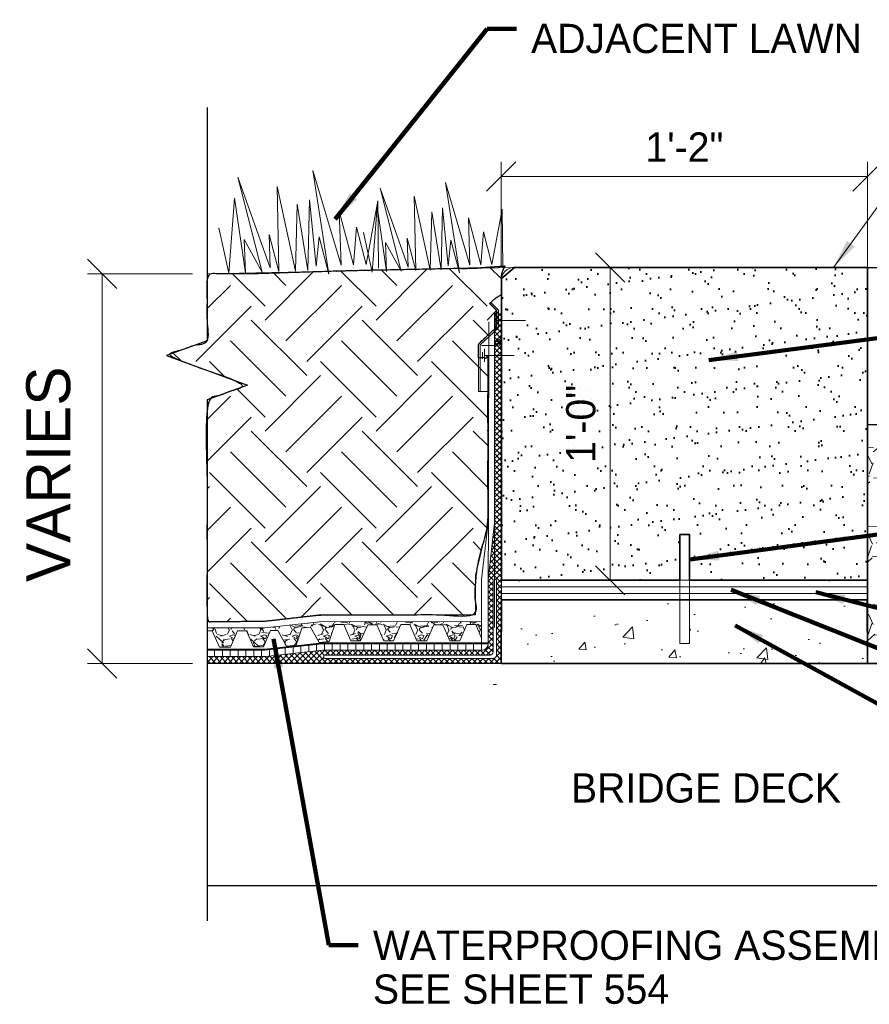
# Model space of a CAD drawing. Extents: x 1828566 to 1828596, y 711482 to 711702.
# Tile 20 of 20: x 1828584.62 to 1828587.33, y 711695.71 to 711698.85. Entities that reach past the tile are written whole.
import ezdxf

# ---------------------------------------------------------------- set-up
doc = ezdxf.new("R2010")
doc.units = 0
doc.header["$LTSCALE"] = 0.6666666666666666
doc.header["$MEASUREMENT"] = 0
doc.linetypes.add('DGN Style 2', pattern=[9.33575809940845, 5.601454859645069, -3.73430323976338])
doc.layers.get('0').update_dxf_attribs({"lineweight": 9})
doc.layers.get('Defpoints').update_dxf_attribs({"lineweight": 9})
for name, color, linetype, lineweight in [('BR_P_Slab_Object', 3, 'Continuous', 30), ('PV_P_Walk', 241, 'Continuous', 13), ('SC_Scratch2', 191, 'Continuous', 40), ('SC_Scratch3', 7, 'Continuous', 35), ('SC_Scratch6', 15, 'Continuous', 18), ('SC_Scratch9', 7, 'Continuous', 18), ('SH_Text', 7, 'Continuous', 25), ('VG_P_Cells', 3, 'Continuous', 18), ('VG_P_Landscape_Limits', 3, 'Continuous', 13), ('VG_P_Text', 7, 'Continuous', 25)]:
    doc.layers.add(name, color=color, linetype=linetype, lineweight=lineweight)
doc.layers.add('SC_Scratch1', color=251, linetype='Continuous', lineweight=20, plot=False)
doc.layers.add('SC_Scratch7', color=252, linetype='Continuous', lineweight=18, transparency=0.5)
doc.styles.add('Slanted-Normal LS 0.50', font='font31.shx', dxfattribs={"height": 0.14})
doc.styles.add('Slanted-Normal LS 0.50_0', font='font31.shx')
doc.dimstyles.new('Fract  Slanted', dxfattribs={"dimscale": 0.6666666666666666, "dimtxt": 0.14, "dimasz": 0.14, "dimexe": 0.07, "dimexo": 0.07, "dimgap": 0.07, "dimtad": 1, "dimdec": 3, "dimlfac": 12, "dimzin": 3, "dimdsep": 46, "dimlunit": 4, "dimtxsty": 'Slanted-Normal LS 0.50_0', "dimblk": 'OBLIQUE', "dimcen": 0.09, "dimclrd": 97, "dimclre": 97, "dimclrt": 256, "dimaunit": 1, "dimadec": 4, "dimazin": 3, "dimtfac": 1, "dimtdec": 3, "dimtofl": 0, "dimtmove": 2, "dimatfit": 1, "dimfxl": 1, "dimfrac": 1, "dimtzin": 3, "dimlwd": 0, "dimlwe": 0, "dimarcsym": 0})

# ---------------------------------------------------------------- blocks, each defined once
blk = doc.blocks.new('_Oblique')
at = {"color": 0, "linetype": 'ByBlock', "lineweight": -2}
blk.add_line((-0.5, -0.5), (0.5, 0.5), dxfattribs=at)
blk = doc.blocks.new('*D35')
at = {"layer": 'Defpoints', "color": 0, "linetype": 'Continuous', "transparency": 16777216}
for p in [(1828585.217037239, 711698.0383816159), (1828584.882996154, 711696.7970937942), (1828585.217037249, 711696.7972196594)]:
    blk.add_point(p, dxfattribs=at)
at = {"layer": 'VG_P_Text', "color": 97, "lineweight": 0, "transparency": 16777216}
for p, q in [((1828585.170370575, 711698.038364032), (1828584.835861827, 711698.0382379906)), ((1828584.88252849, 711698.0382555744), (1828584.882996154, 711696.7970937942)), ((1828585.170370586, 711696.7972020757), (1828584.836329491, 711696.7970762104))]:
    blk.add_line(p, q, dxfattribs=at)
at = {"layer": 'VG_P_Text', "color": 97, "linetype": 'Continuous', "lineweight": 0, "transparency": 16777216, "xscale": 0.09333333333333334, "yscale": 0.09333333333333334, "zscale": 0.09333333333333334}
for p, rotation in [((1828584.88252849, 711698.0382555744), 90.0215888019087), ((1828584.882996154, 711696.7970937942), 270.0215888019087)]:
    blk.add_blockref('_Oblique', p, dxfattribs=dict(at, rotation=rotation))
at = {"layer": 'VG_P_Text', "linetype": 'Continuous', "transparency": 16777216, "insert": (1828584.712264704, 711697.3997451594), "char_height": 0.14, "attachment_point": 5, "rotation": 90.02158880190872, "style": 'Slanted-Normal LS 0.50'}
blk.add_mtext('VARIES', dxfattribs=at)
blk = doc.blocks.new('*D36')
at = {"layer": 'Defpoints', "color": 0, "linetype": 'Continuous', "transparency": 16777216}
for p in [(1828586.572206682, 711698.0587775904), (1828586.501598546, 711697.0618156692), (1828586.533511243, 711697.0618156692)]:
    blk.add_point(p, dxfattribs=at)
at = {"layer": 'VG_P_Text', "color": 97, "lineweight": 0, "transparency": 16777216}
for p, q in [((1828586.525540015, 711698.0587775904), (1828586.454931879, 711698.0587775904)), ((1828586.501598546, 711698.0587775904), (1828586.501598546, 711697.0618156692)), ((1828586.486844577, 711697.0618156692), (1828586.454931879, 711697.0618156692))]:
    blk.add_line(p, q, dxfattribs=at)
at = {"layer": 'VG_P_Text', "color": 97, "linetype": 'Continuous', "lineweight": 0, "transparency": 16777216, "xscale": 0.09333333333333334, "yscale": 0.09333333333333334, "zscale": 0.09333333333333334}
for p, rotation in [((1828586.501598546, 711698.0587775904), 90), ((1828586.501598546, 711697.0618156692), 270)]:
    blk.add_blockref('_Oblique', p, dxfattribs=dict(at, rotation=rotation))
at = {"layer": 'VG_P_Text', "linetype": 'Continuous', "transparency": 16777216, "insert": (1828586.408265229, 711697.5602966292), "char_height": 0.14, "attachment_point": 5, "rotation": 90, "style": 'Slanted-Normal LS 0.50'}
blk.add_mtext('\\H0.0933333;1\'-0"', dxfattribs=at)
blk = doc.blocks.new('*D37')
at = {"layer": 'Defpoints', "color": 0, "linetype": 'Continuous', "transparency": 16777216}
for p in [(1828587.32106045, 711698.348571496), (1828586.154393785, 711698.0171275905), (1828587.32106045, 711697.9591204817)]:
    blk.add_point(p, dxfattribs=at)
at = {"layer": 'VG_P_Text', "color": 97, "lineweight": 0, "transparency": 16777216}
for p, q in [((1828586.154393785, 711698.0637942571), (1828586.154393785, 711698.3952381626)), ((1828587.32106045, 711698.0057871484), (1828587.32106045, 711698.3952381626)), ((1828586.154393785, 711698.348571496), (1828587.32106045, 711698.348571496))]:
    blk.add_line(p, q, dxfattribs=at)
at = {"layer": 'VG_P_Text', "color": 97, "linetype": 'Continuous', "lineweight": 0, "transparency": 16777216, "xscale": 0.09333333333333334, "yscale": 0.09333333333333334, "zscale": 0.09333333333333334, "rotation": 180}
blk.add_blockref('_Oblique', (1828586.154393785, 711698.348571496), dxfattribs=at)
at = {"layer": 'VG_P_Text', "color": 97, "linetype": 'Continuous', "lineweight": 0, "transparency": 16777216, "xscale": 0.09333333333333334, "yscale": 0.09333333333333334, "zscale": 0.09333333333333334}
blk.add_blockref('_Oblique', (1828587.32106045, 711698.348571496), dxfattribs=at)
at = {"layer": 'VG_P_Text', "linetype": 'Continuous', "transparency": 16777216, "insert": (1828586.737727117, 711698.4419048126), "char_height": 0.14, "attachment_point": 5, "style": 'Slanted-Normal LS 0.50'}
blk.add_mtext('\\H0.0933333;1\'-2"', dxfattribs=at)

msp = doc.modelspace()

# ---------------------------------------------------------------- hatches: boundary and pattern name
at = {"layer": 'SC_Scratch2'}
h = msp.add_hatch(dxfattribs=at)
h.set_pattern_fill('AR-SAND', color=256, angle=-16.47653839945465, style=0, pattern_type=2)
h.set_pattern_definition([(37.50000060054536, (1828586.974695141, 711697.5509228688), (-0.003149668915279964, 0.09634118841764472), [0, -0.076, 0, -0.085, 0, -0.08125]), (7.500000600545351, (1828586.974695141, 711697.5509228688), (0.08848883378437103, 0.1411073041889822), [0, -0.04099999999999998, 0, -0.06849999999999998, 0, -0.02624999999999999]), (327.5000006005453, (1828586.913194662, 711697.5509227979), (0.1557070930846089, 0.0002829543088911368), [0, -0.025, 0, -0.09, 0, -0.1175]), (317.5000006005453, (1828586.913194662, 711697.5509227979), (0.1503063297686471, 0.04388377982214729), [0, -0.0125, 0, -0.05899999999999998, 0, -0.06749999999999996])])
h.paths.add_polyline_path([(1828586.196043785, 711698.0587775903), (1828586.154819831, 711698.0230696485), (1828586.155475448, 711697.0618156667), (1828586.723184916, 711697.0618156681), (1828586.723184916, 711697.2075322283), (1828586.754434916, 711697.2075322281), (1828586.754434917, 711697.0618156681), (1828587.321060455, 711697.0618156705), (1828587.321060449, 711698.0587775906)])
at = {"layer": 'SC_Scratch6'}
h = msp.add_hatch(dxfattribs=at)
h.set_pattern_fill('GRAVEL', color=256, scale=0.25, style=0)
h.set_pattern_definition([(228.012787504, (1828587.459801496, 711698.176389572), (-2.000000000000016, -2.250000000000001), [0.033634, -3.329772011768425]), (184.969740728, (1828587.437301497, 711698.151389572), (2.999999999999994, 0.2500000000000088), [0.057717, -5.713981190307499]), (132.510447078, (1828587.379801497, 711698.146389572), (2.500000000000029, -2.749999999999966), [0.040697, -4.029008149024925]), (267.273689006, (1828587.282301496, 711698.083889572), (0.2500000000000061, 5.000000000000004), [0.05255949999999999, -5.203389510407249]), (292.833654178, (1828587.279801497, 711698.031389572), (-1.249999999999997, 3.000000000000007), [0.05153874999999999, -5.102343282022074]), (357.273689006, (1828587.299801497, 711697.983889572), (-5.000000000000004, 0.2500000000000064), [0.05255949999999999, -5.203389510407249]), (37.6942404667, (1828587.352301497, 711697.981389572), (-3.25, -2.499999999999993), [0.06950724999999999, -6.881212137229]), (72.2553283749, (1828587.407301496, 711698.023889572), (1.750000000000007, 5.500000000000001), [0.06562199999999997, -6.496580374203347]), (121.429565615, (1828587.427301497, 711698.086389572), (-2.000000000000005, 3.249999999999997), [0.0527375, -5.22101827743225]), (175.236358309, (1828587.399801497, 711698.1313895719), (2.749999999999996, -0.2500000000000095), [0.060208, -2.950190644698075]), (222.397437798, (1828587.339801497, 711698.1363895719), (-2.999999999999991, -2.749999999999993), [0.077862, -7.708343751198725]), (138.814074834, (1828587.529801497, 711698.081389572), (-1.750000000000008, 1.5), [0.02657524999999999, -2.630961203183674]), (171.46923439, (1828587.509801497, 711698.098889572), (3.25, -0.4999999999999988), [0.05055925, -5.00537785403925]), (225, (1828587.459801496, 711698.106389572), (-2.775557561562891e-17, -0.2499999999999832), [0.03535525, -0.318198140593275]), (203.198590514, (1828587.442301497, 711698.1363895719), (1.249999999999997, 0.4999999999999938), [0.0190395, -1.884903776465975]), (291.801409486, (1828587.424801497, 711698.128889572), (-0.249999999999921, 0.7500000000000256), [0.02692575, -1.319365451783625]), (30.96375653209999, (1828587.434801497, 711698.103889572), (0.7500000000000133, 0.4999999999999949), [0.04373225, -1.414005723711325]), (161.565051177, (1828587.472301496, 711698.1263895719), (0.5000000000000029, -0.2499999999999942), [0.03162274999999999, -0.7589466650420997]), (16.389540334, (1828587.279801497, 711698.128889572), (2.499999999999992, 0.750000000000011), [0.0443, -4.38571128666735]), (70.3461759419, (1828587.322301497, 711698.141389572), (-1.000000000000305, -2.750000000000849), [0.03716525, -3.67935193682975]), (293.198590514, (1828587.472301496, 711698.176389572), (-0.4999999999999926, 1.249999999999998), [0.03807875, -1.865864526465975]), (343.610459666, (1828587.487301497, 711698.141389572), (-2.499999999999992, 0.7500000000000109), [0.04429999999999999, -4.385711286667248]), (339.44395478, (1828587.279801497, 711697.973889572), (-1.250000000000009, 0.5000000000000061), [0.04271999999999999, -2.093280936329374]), (294.775140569, (1828587.319801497, 711697.958889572), (-1.250000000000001, 2.75), [0.0357945, -3.543660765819]), (66.8014094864, (1828587.474801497, 711697.926389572), (0.4999999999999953, 1.249999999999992), [0.03807875, -1.865864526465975]), (17.3540246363, (1828587.489801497, 711697.961389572), (-3.249999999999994, -0.9999999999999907), [0.04190775, -4.14885590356]), (69.44395478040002, (1828587.352301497, 711697.926389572), (-0.5000000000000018, -1.249999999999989), [0.02135999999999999, -2.114640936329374]), (101.309932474, (1828587.459801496, 711697.926389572), (-0.249999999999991, 1.000000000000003), [0.0127475, -1.2620073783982]), (165.963756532, (1828587.457301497, 711697.9388895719), (0.7499999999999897, -0.2500000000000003), [0.05153875, -0.9792376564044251]), (186.009005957, (1828587.407301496, 711697.951389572), (2.500000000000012, 0.2499999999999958), [0.0477625, -4.728480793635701]), (303.690067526, (1828587.434801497, 711698.081389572), (-0.2499999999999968, 0.4999999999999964), [0.03605549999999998, -0.8653323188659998]), (353.157226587, (1828587.454801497, 711698.051389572), (4.250000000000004, -0.5000000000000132), [0.0629485, -6.231890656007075]), (60.9453959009, (1828587.517301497, 711698.043889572), (-0.9999999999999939, -1.749999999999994), [0.025739, -2.54816853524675]), (90, (1828587.529801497, 711698.066389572), (-0.25, 0.25), [0.015, -0.235]), (120.256437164, (1828587.402301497, 711697.958889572), (1.000000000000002, -1.750000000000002), [0.034731, -3.43837999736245]), (48.01278750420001, (1828587.384801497, 711697.988889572), (2, 2.249999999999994), [0.067268, -3.296138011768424]), (0, (1828587.429801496, 711698.038889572), (0.25, 0.25), [0.065, -0.185]), (325.3048464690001, (1828587.494801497, 711698.038889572), (2.500000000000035, -1.749999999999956), [0.03952849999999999, -3.913318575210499]), (254.054604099, (1828587.527301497, 711698.016389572), (-0.2500000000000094, -1.000000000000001), [0.0364005, -1.783626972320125]), (207.645975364, (1828587.517301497, 711697.981389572), (-4.749999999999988, -2.500000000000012), [0.05926625, -5.867368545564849]), (175.42607874, (1828587.464801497, 711697.953889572), (-3.249999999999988, 0.2500000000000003), [0.06269975, -6.207268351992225])])
h.paths.add_polyline_path([(1828588.614953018, 711697.5385320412), (1828587.32106045, 711697.5587167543), (1828587.321060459, 711696.7972196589), (1828588.614953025, 711696.7972196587)])
h = msp.add_hatch(dxfattribs=at)
h.set_pattern_fill('AR-CONC', color=256, scale=0.04, style=0)
h.set_pattern_definition([(49.99999999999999, (1828586.114216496, 711696.8669276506), (0.2869040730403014, -0.02510085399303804), [0.03, -0.33]), (355, (1828586.114216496, 711696.8669276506), (-0.05550053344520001, 0.3008768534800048), [0.024, -0.264]), (100.45144446, (1828586.138125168, 711696.8648359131), (0.2314035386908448, 0.2757759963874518), [0.02549607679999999, -0.2804568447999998]), (46.18420000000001, (1828586.114216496, 711696.9469276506), (0.4268965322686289, -0.06620771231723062), [0.045, -0.495]), (96.63563549, (1828586.149791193, 711696.9414103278), (0.3738647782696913, 0.3896474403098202), [0.0382441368, -0.4206855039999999]), (351.1841639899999, (1828586.114216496, 711696.9469276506), (0.3738647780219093, 0.3896474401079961), [0.036, -0.3960000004]), (21, (1828586.154216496, 711696.9269276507), (0.2387628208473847, -0.1610475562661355), [0.03, -0.33]), (326.0000000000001, (1828586.154216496, 711696.9269276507), (0.0973261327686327, 0.2900600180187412), [0.024, -0.264]), (71.45144474, (1828586.174113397, 711696.913507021), (0.3360889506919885, 0.1290124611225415), [0.025496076, -0.2804568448]), (37.50000000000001, (1828586.114216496, 711696.8669276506), (0.004863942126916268, 0.1331575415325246), [0, -0.2608, 0, -0.268, 0, -0.265]), (7.499999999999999, (1828586.114216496, 711696.8669276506), (0.1052278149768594, 0.1577646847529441), [0, -0.1528, 0, -0.2548, 0, -0.101]), (327.5, (1828586.025016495, 711696.8669276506), (0.2135289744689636, -0.009021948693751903), [0, -0.1, 0, -0.312, 0, -0.414]), (317.5, (1828585.985016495, 711696.8669276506), (0.2332744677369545, 0.04004199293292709), [0, -0.13, 0, -0.2072, 0, -0.294])])
h.paths.add_polyline_path([(1828586.754434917, 711696.9993156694), (1828586.754434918, 711696.8603318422), (1828586.723184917, 711696.8603318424), (1828586.723184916, 711696.9993156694), (1828586.186675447, 711696.9993156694), (1828586.186675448, 711696.797219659), (1828587.321060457, 711696.7972196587), (1828587.319968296, 711696.9993156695)])
at = {"layer": 'SC_Scratch7'}
h = msp.add_hatch(dxfattribs=at)
h.set_pattern_fill('EARTH', color=256, angle=45, style=0)
h.set_pattern_definition([(45, (1828584.827136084, 711697.7582316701), (0, 0.3535533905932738), [0.25, -0.25]), (45, (1828584.760844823, 711697.8245229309), (0, 0.3535533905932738), [0.25, -0.25]), (45, (1828584.694553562, 711697.8908141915), (0, 0.3535533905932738), [0.25, -0.25]), (135, (1828584.694553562, 711697.9350083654), (-0.3535533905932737, 2.775557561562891e-17), [0.25, -0.25]), (135, (1828584.760844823, 711698.0012996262), (-0.3535533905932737, 2.775557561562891e-17), [0.25, -0.25]), (135, (1828584.827136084, 711698.0675908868), (-0.3535533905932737, 2.775557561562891e-17), [0.25, -0.25])])
edge = h.paths.add_edge_path()
edge.add_spline(control_points=[(1828586.166793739, 711698.0622643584), (1828586.154819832, 711698.0443068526), (1828586.154819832, 711698.0230696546), (1828586.154857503, 711697.9975718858), (1828586.154895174, 711697.9720741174), (1828586.136704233, 711697.9628709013), (1828586.122288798, 711697.9484554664), (1828586.119935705, 711697.9458365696), (1828586.117582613, 711697.9432176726), (1828586.123329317, 711697.9374709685), (1828586.129076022, 711697.931724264), (1828586.134822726, 711697.92597756), (1828586.14056943, 711697.9202308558), (1828586.140584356, 711697.8945826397), (1828586.140599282, 711697.8689344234), (1828586.111193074, 711697.8419962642), (1828586.081786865, 711697.8150581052), (1828586.081786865, 711697.7928678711), (1828586.081786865, 711697.7706776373), (1828586.084391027, 711697.7706776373), (1828586.086995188, 711697.7706776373), (1828586.099556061, 711697.7706776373), (1828586.112116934, 711697.7706776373), (1828586.112118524, 711697.5083495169), (1828586.112120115, 711697.2460213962), (1828586.092261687, 711697.1617942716), (1828586.072403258, 711697.077567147), (1828586.072395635, 711697.0147488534), (1828586.072388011, 711696.9519305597), (1828585.822765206, 711696.9516635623), (1828585.573142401, 711696.9513965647), (1828585.48711967, 711696.9415610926), (1828585.401096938, 711696.9317256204), (1828585.309068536, 711696.9310791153), (1828585.217040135, 711696.9304326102), (1828585.217038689, 711697.2837967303), (1828585.217037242, 711697.6371608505), (1828585.281431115, 711697.6605983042), (1828585.345824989, 711697.6840357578), (1828585.217037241, 711697.730910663), (1828585.088249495, 711697.7777855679), (1828585.152643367, 711697.8012230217), (1828585.21703724, 711697.8246604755), (1828585.21703724, 711697.9315210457), (1828585.21703724, 711698.0383816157), (1828585.297069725, 711698.0384644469), (1828585.377102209, 711698.0385472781), (1828585.503251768, 711698.0425531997), (1828585.629401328, 711698.0465591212), (1828585.6297553, 711698.0467122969), (1828585.630109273, 711698.0468654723), (1828585.62998663, 711698.0467091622), (1828585.629863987, 711698.0465528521), (1828585.684653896, 711698.0479089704), (1828585.739443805, 711698.0492650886), (1828585.910838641, 711698.0528425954), (1828586.082233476, 711698.0564201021), (1828586.051808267, 711698.0557794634), (1828586.021383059, 711698.0551388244), (1828586.052005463, 711698.0557767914), (1828586.082627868, 711698.0564147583), (1828586.124710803, 711698.0593395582), (1828586.166793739, 711698.0622643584)], knot_values=[0, 0, 0, 0.04761904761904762, 0.04761904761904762, 0.09523809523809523, 0.09523809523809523, 0.1428571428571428, 0.1428571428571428, 0.1904761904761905, 0.1904761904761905, 0.238095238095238, 0.238095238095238, 0.2619047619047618, 0.2619047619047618, 0.2857142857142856, 0.2857142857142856, 0.3333333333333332, 0.3333333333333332, 0.3809523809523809, 0.3809523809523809, 0.4285714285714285, 0.4285714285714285, 0.476190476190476, 0.476190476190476, 0.5238095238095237, 0.5238095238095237, 0.5476190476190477, 0.5476190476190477, 0.5714285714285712, 0.5714285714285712, 0.619047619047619, 0.619047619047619, 0.6666666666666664, 0.6666666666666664, 0.7142857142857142, 0.7142857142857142, 0.7238095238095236, 0.7238095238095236, 0.7333333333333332, 0.7333333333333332, 0.7428571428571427, 0.7428571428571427, 0.7523809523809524, 0.7523809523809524, 0.7619047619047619, 0.7619047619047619, 0.7857142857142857, 0.7857142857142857, 0.8095238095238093, 0.8095238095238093, 0.8333333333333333, 0.8333333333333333, 0.8571428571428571, 0.8571428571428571, 0.8809523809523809, 0.8809523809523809, 0.9047619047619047, 0.9047619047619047, 0.9285714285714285, 0.9285714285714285, 0.9523809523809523, 0.9523809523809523, 1, 1, 1], weights=[1, 0.9606165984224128, 1, 1, 1, 0.9874633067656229, 1, 1, 1, 1, 1, 1, 1, 1, 1, 1, 1, 1, 1, 1, 1, 1, 1, 1, 1, 1, 1, 1, 1, 1, 1, 1, 1, 1, 1, 1, 1, 1, 1, 1, 1, 1, 1, 1, 1, 1, 1, 1, 1, 1, 1, 1, 1, 1, 1, 1, 1, 1, 1, 1, 1, 1, 1], degree=2, periodic=0)
h = msp.add_hatch(dxfattribs=at)
h.set_pattern_fill('ANSI37', color=256, angle=-16.47653839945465, style=0, pattern_type=2)
h.set_pattern_definition([(134.9999996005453, (1828584.602617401, 711696.8213233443), (0.00883883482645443, 0.00883883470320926), []), (44.99999960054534, (1828584.602617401, 711696.8213233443), (0.008838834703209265, -0.008838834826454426), [])])
edge = h.paths.add_edge_path(flags=16)
edge.add_line((1828586.12836077, 711696.8337428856), (1828586.128360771, 711697.0629090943))
edge.add_line((1828586.128360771, 711697.0629090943), (1828586.138777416, 711697.0629090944))
edge.add_line((1828586.138777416, 711697.0629090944), (1828586.138777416, 711696.8233262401))
edge.add_arc((1828586.12836077, 711696.8233262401), 0.01041664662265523, 269.99999945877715, 359.9999996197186, ccw=False)
edge.add_line((1828586.128360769, 711696.8129095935), (1828585.588667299, 711696.8129095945))
edge.add_line((1828585.588667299, 711696.8129095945), (1828585.588667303, 711696.8233262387))
edge.add_line((1828585.588667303, 711696.8233262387), (1828586.117750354, 711696.8233267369))
edge.add_ellipse((1828586.117745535, 711696.8337428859), major_axis=(0.01061523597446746, -1.127814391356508e-10), ratio=0.9812452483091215, start_angle=270.0260176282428, end_angle=360.0000000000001)
edge = h.paths.add_edge_path()
edge.add_ellipse((1828586.091906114, 711696.8597844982), major_axis=(6.727751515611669e-11, -0.02083329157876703), ratio=0.9998267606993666, start_angle=0, end_angle=89.9999999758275, ccw=False)
edge.add_line((1828586.091906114, 711696.8389512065), (1828585.584799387, 711696.8389512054))
edge.add_line((1828585.584799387, 711696.8389512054), (1828585.402778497, 711696.8187266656))
edge.add_line((1828585.402778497, 711696.8187266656), (1828585.217040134, 711696.8187266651))
edge.add_line((1828585.217040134, 711696.8187266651), (1828585.21780451, 711696.7972196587))
edge.add_line((1828585.21780451, 711696.7972196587), (1828586.154393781, 711696.7972196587))
edge.add_line((1828586.154393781, 711696.7972196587), (1828586.154402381, 711697.2579151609))
edge.add_line((1828586.154402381, 711697.2579151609), (1828586.154402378, 711697.2891651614))
edge.add_line((1828586.154402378, 711697.2891651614), (1828586.154580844, 711697.9163776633))
edge.add_line((1828586.154580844, 711697.9163776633), (1828586.132960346, 711697.9165152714))
edge.add_line((1828586.132960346, 711697.9165152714), (1828586.132960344, 711697.6860281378))
edge.add_line((1828586.132960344, 711697.6860281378), (1828586.132960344, 711697.6717948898))
edge.add_line((1828586.132960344, 711697.6717948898), (1828586.132960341, 711697.356284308))
edge.add_line((1828586.132960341, 711697.356284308), (1828586.132960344, 711697.2449299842))
edge.add_line((1828586.132960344, 711697.2449299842), (1828586.112735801, 711697.0629090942))
edge.add_line((1828586.112735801, 711697.0629090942), (1828586.112735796, 711696.8597844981))
h = msp.add_hatch(dxfattribs=at)
h.set_pattern_fill('ANSI37', color=256, angle=-16.47653839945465, style=0, pattern_type=2)
h.set_pattern_definition([(44.99999960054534, (1828584.902946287, 711696.3330322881), (-0.005524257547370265, 0.005524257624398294), []), (134.9999996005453, (1828584.902946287, 711696.3330322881), (-0.005524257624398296, -0.005524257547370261), [])])
h.paths.add_polyline_path([(1828586.154393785, 711697.8095135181), (1828586.132951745, 711697.8095135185, -0.3793740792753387), (1828586.154393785, 711697.8315738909)])
h = msp.add_hatch(dxfattribs=at)
h.set_pattern_fill('GRAVEL', color=256, angle=-16.47653839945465, style=0, pattern_type=2)
h.set_pattern_definition([(311.9872126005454, (1828585.892775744, 711697.103625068), (0.8000003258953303, -0.9000003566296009), [0.013454, -1.331909]), (355.0302596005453, (1828585.901776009, 711697.0936247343), (-1.200000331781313, 0.1000000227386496), [0.02308699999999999, -2.285591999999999]), (47.48955260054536, (1828585.9247761, 711697.0916242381), (-0.999999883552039, -1.099999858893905), [0.016279, -1.611603]), (272.7263106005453, (1828585.963776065, 711697.0666243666), (-0.09999999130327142, 2.00000021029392), [0.02102399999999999, -2.081355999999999]), (247.1663456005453, (1828585.964776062, 711697.0456244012), (0.5000000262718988, 1.200000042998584), [0.020616, -2.040937]), (182.7263106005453, (1828585.95677595, 711697.0266252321), (2.00000021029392, 0.09999999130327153), [0.021024, -2.081356]), (142.3057596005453, (1828585.935775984, 711697.0256252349), (1.299999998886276, -0.9999999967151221), [0.027803, -2.752485]), (107.7446716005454, (1828585.913776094, 711697.0426249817), (-0.6999999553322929, 2.19999987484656), [0.026249, -2.598631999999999]), (58.57043460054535, (1828585.905776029, 711697.0676245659), (0.7999997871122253, 1.299999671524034), [0.021095, -2.088407]), (4.763641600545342, (1828585.916776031, 711697.0856248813), (-1.100000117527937, -0.1000000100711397), [0.02408299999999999, -1.180076]), (317.6025626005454, (1828585.940775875, 711697.0876251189), (1.200000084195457, -1.100000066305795), [0.03114499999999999, -3.083337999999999]), (41.18592560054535, (1828585.864776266, 711697.0656249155), (0.6999996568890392, 0.5999997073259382), [0.01063, -1.052384]), (8.530765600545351, (1828585.872775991, 711697.0726244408), (-1.299999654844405, -0.1999999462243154), [0.020224, -2.002151]), (314.9999996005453, (1828585.892776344, 711697.0756251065), (-6.971801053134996e-10, -0.1000000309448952), [0.014142, -0.127279]), (336.8014096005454, (1828585.8997761, 711697.0876245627), (-0.4999996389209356, 0.1999998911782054), [0.007616, -0.753962]), (248.1985906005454, (1828585.906775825, 711697.0846251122), (0.10000000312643, 0.2999999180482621), [0.01077, -0.5277459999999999]), (149.0362436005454, (1828585.902776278, 711697.0746248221), (-0.2999999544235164, 0.2000000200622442), [0.017493, -0.565602]), (18.43494860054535, (1828585.887775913, 711697.0836248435), (-0.1999995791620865, -0.09999988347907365), [0.01264899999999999, -0.3035789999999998]), (163.6104596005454, (1828585.964776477, 711697.0846247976), (-0.9999996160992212, 0.2999998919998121), [0.01772, -1.754285]), (109.6538236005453, (1828585.947776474, 711697.0896247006), (0.4000001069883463, -1.100000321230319), [0.014866, -1.471741]), (246.8014096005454, (1828585.887776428, 711697.1036249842), (0.1999998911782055, 0.4999996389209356), [0.015232, -0.7463459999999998]), (196.3895406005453, (1828585.881776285, 711697.0896248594), (0.9999996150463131, 0.2999998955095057), [0.01772, -1.754285]), (200.5560456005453, (1828585.964775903, 711697.0226249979), (0.4999997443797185, 0.1999998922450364), [0.017088, -0.837312]), (245.2248596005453, (1828585.948776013, 711697.0166245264), (0.4999998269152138, 1.099999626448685), [0.014318, -1.417464]), (113.1985906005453, (1828585.886775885, 711697.0036243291), (-0.1999998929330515, 0.4999996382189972), [0.015232, -0.746346]), (162.6459756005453, (1828585.880776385, 711697.0176248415), (1.300000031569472, -0.4000000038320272), [0.016763, -1.659542]), (110.5560456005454, (1828585.935776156, 711697.0036247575), (0.1999998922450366, -0.4999997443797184), [0.008543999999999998, -0.8458559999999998]), (78.69006760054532, (1828585.892776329, 711697.0036244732), (0.1000000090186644, 0.4000001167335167), [0.005098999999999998, -0.5048029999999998]), (14.03624360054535, (1828585.893775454, 711697.0086244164), (-0.2999996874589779, -0.09999996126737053), [0.020616, -0.391695]), (353.9909936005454, (1828585.913776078, 711697.0136251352), (-1.000000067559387, 0.1000000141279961), [0.019105, -1.891392]), (236.3099326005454, (1828585.902775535, 711697.0656244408), (0.09999996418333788, 0.1999999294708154), [0.014422, -0.3461329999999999]), (186.8427736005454, (1828585.89477561, 711697.0536246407), (-1.700000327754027, -0.2000000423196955), [0.025179, -2.492756]), (119.0546036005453, (1828585.869776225, 711697.0506248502), (0.3999998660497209, -0.6999997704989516), [0.010296, -1.019267]), (89.99999960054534, (1828585.86477641, 711697.0596244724), (0.1000000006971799, 0.09999999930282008), [0.005999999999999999, -0.09399999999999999]), (59.74356260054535, (1828585.915776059, 711697.0166250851), (-0.4000001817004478, -0.7000003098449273), [0.01389199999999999, -1.375352]), (131.9872126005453, (1828585.922775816, 711697.0286245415), (-0.8000003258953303, 0.9000003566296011), [0.026907, -1.318455]), (179.9999996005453, (1828585.904776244, 711697.0486249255), (-0.09999999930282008, 0.1000000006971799), [0.026, -0.074]), (214.6951536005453, (1828585.87877566, 711697.0486252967), (-0.9999998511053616, -0.6999999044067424), [0.015811, -1.565327]), (285.9453956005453, (1828585.865776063, 711697.0396246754), (0.100000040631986, -0.4000003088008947), [0.01456, -0.713451]), (332.3540246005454, (1828585.869775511, 711697.0256244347), (1.900000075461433, -1.000000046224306), [0.023706, -2.346947]), (4.573921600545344, (1828585.890776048, 711697.0146245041), (1.299999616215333, 0.09999997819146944), [0.02508, -2.482907])])
h.paths.add_polyline_path([(1828585.990118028, 711696.868582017), (1828586.021896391, 711696.8685995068), (1828586.045179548, 711696.9208594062), (1828586.060905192, 711696.9208594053), (1828586.073016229, 711696.9208594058), (1828586.09190251, 711696.8771467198), (1828586.09190251, 711696.9304960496), (1828585.575378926, 711696.9300689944), (1828585.401088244, 711696.9102725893), (1828585.218349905, 711696.9102725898), (1828585.218185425, 711696.9013925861), (1828585.233327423, 711696.9013842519), (1828585.25661058, 711696.8491243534), (1828585.272336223, 711696.849124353), (1828585.291307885, 711696.8491347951), (1828585.314591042, 711696.9013946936), (1828585.330316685, 711696.9013946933), (1828585.342427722, 711696.9013946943), (1828585.364697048, 711696.8498518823), (1828585.39647541, 711696.8498693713), (1828585.419758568, 711696.9021292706), (1828585.44254449, 711696.9015941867), (1828585.469719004, 711696.8524603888), (1828585.50134515, 711696.8555670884), (1828585.519437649, 711696.9098429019), (1828585.535088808, 711696.9113716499), (1828585.547142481, 711696.9125490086), (1828585.574316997, 711696.863415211), (1828585.605943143, 711696.8665219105), (1828585.624035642, 711696.9207977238), (1828585.640235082, 711696.920859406), (1828585.652346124, 711696.9208594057), (1828585.67461545, 711696.869316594), (1828585.706393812, 711696.8693340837), (1828585.729676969, 711696.9201248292), (1828585.745402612, 711696.9201248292), (1828585.75751365, 711696.9201248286), (1828585.779782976, 711696.8685820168), (1828585.811561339, 711696.868599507), (1828585.834844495, 711696.9208594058), (1828585.850570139, 711696.9208594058), (1828585.862681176, 711696.9208594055), (1828585.884950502, 711696.8693165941), (1828585.916728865, 711696.8693340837), (1828585.940012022, 711696.9201248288), (1828585.955737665, 711696.9201248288), (1828585.967848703, 711696.9201248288)])
h = msp.add_hatch(dxfattribs=at)
h.set_pattern_fill('ANSI31', color=256, angle=-16.47653839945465, style=0, pattern_type=2)
h.set_pattern_definition([(89.99999960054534, (1828584.21606906, 711696.8303706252), (0.025, -1.742949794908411e-10), [])])
edge = h.paths.add_edge_path()
edge.add_arc((1828586.09190251, 711696.8597845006), 0.0208332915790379, 270, 359.9999996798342, ccw=False)
edge.add_line((1828586.09190251, 711696.8389512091), (1828585.584799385, 711696.838951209))
edge.add_line((1828585.584799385, 711696.838951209), (1828585.402778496, 711696.8187266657))
edge.add_line((1828585.402778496, 711696.8187266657), (1828585.217040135, 711696.8187266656))
edge.add_line((1828585.217040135, 711696.8187266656), (1828585.217040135, 711696.8395599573))
edge.add_line((1828585.217040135, 711696.8395599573), (1828585.401624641, 711696.8395599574))
edge.add_line((1828585.401624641, 711696.8395599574), (1828585.583645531, 711696.8597845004))
edge.add_line((1828585.583645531, 711696.8597845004), (1828586.09190251, 711696.8597845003))
edge.add_line((1828586.09190251, 711696.8597845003), (1828586.112735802, 711696.8597845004))

# ---------------------------------------------------------------- linework, layer by layer
at = {"layer": 'BR_P_Slab_Object'}
for p, q in [((1828588.614953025, 711696.7972196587), (1828585.217804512, 711696.797219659)), ((1828588.614953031, 711696.088886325), (1828585.217801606, 711696.0888863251))]:
    msp.add_line(p, q, dxfattribs=at)
at = {"layer": 'PV_P_Walk'}
for p, q in [((1828587.321060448, 711698.0587775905), (1828588.614953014, 711698.0385928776)), ((1828587.320035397, 711697.5587327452), (1828588.61495302, 711697.5385320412))]:
    msp.add_line(p, q, dxfattribs=at)
at = {"layer": 'SC_Scratch1'}
msp.add_line((1828586.086998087, 711697.6636804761), (1828586.112118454, 711697.6636804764), dxfattribs=at)
at = {"layer": 'SC_Scratch3', "flags": 128}
for points in [[(1828586.154819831, 711698.0230696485), (1828586.155475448, 711697.0618156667), (1828586.723184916, 711697.0618156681), (1828586.723184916, 711697.2075322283), (1828586.754434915, 711697.2075322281), (1828586.754434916, 711697.2075322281), (1828586.754434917, 711697.0618156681), (1828587.321060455, 711697.0618156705), (1828587.321060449, 711698.0171275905), (1828587.32106045, 711698.0587775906), (1828586.196043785, 711698.0587775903), (1828586.154819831, 711698.0230696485)], [(1828588.614953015, 711698.0385928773), (1828587.32106045, 711698.0587775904), (1828587.321060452, 711697.5587167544), (1828588.61495302, 711697.5385320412), (1828588.614953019, 711697.6150059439), (1828588.743740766, 711697.6618808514), (1828588.486165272, 711697.755630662), (1828588.614953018, 711697.8025055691), (1828588.614953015, 711698.0385928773)], [(1828587.321060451, 711697.5587167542), (1828587.321060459, 711696.7972196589), (1828588.614953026, 711696.7972196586), (1828588.614953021, 711697.5385320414), (1828587.321060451, 711697.5587167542)], [(1828586.154393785, 711696.797219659), (1828586.155475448, 711696.9993156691), (1828587.319968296, 711696.9993156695), (1828587.321060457, 711696.7972196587), (1828586.154393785, 711696.797219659)]]:
    msp.add_lwpolyline(points, close=True, dxfattribs=at)
at = {"layer": 'SC_Scratch6', "linetype": 'DGN Style 2'}
for p, q in [((1828586.155475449, 711697.0618157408), (1828586.155475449, 711696.9993157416)), ((1828586.155475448, 711697.0618156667), (1828587.322027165, 711697.061815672)), ((1828587.321060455, 711697.0618156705), (1828587.321060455, 711696.9993156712)), ((1828586.154398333, 711697.020149), (1828587.321060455, 711697.0201490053)), ((1828586.155475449, 711697.0409823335), (1828587.322065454, 711697.0409823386))]:
    msp.add_line(p, q, dxfattribs=at)
at = {"layer": 'SC_Scratch6', "flags": 128}
msp.add_lwpolyline([(1828586.723184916, 711697.2075322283), (1828586.723184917, 711696.8603318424), (1828586.754434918, 711696.8603318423), (1828586.754434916, 711697.2075322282), (1828586.723184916, 711697.2075322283)], close=True, dxfattribs=at)
at = {"layer": 'SC_Scratch7'}
for p, q in [((1828586.121484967, 711697.9472950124), (1828586.117582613, 711697.9432176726)), ((1828586.117582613, 711697.9432176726), (1828586.14056943, 711697.9202308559)), ((1828586.121484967, 711697.9472950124), (1828586.145776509, 711697.9223695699)), ((1828586.132960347, 711696.9258299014), (1828586.132960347, 711697.9165152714)), ((1828586.137414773, 711697.8691957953), (1828586.137414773, 711697.9108623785)), ((1828586.14056943, 711697.9202308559), (1828586.140599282, 711697.8689344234)), ((1828586.145776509, 711697.9223695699), (1828586.145808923, 711697.8666718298)), ((1828586.140599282, 711697.8689344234), (1828586.081789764, 711697.8140645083)), ((1828586.145808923, 711697.8666718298), (1828586.086998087, 711697.811800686)), ((1828586.112127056, 711696.9127505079), (1828586.114682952, 711697.8852653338)), ((1828586.137414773, 711697.8900290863), (1828586.231439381, 711697.8900290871)), ((1828586.081789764, 711697.8140645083), (1828586.081789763, 711697.6636804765)), ((1828586.086998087, 711697.811800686), (1828586.086998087, 711697.6636804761)), ((1828586.112118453, 711697.8095135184), (1828586.091285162, 711697.8095135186)), ((1828586.132951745, 711697.8095135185), (1828586.112118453, 711697.8095135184)), ((1828586.132960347, 711697.8095773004), (1828586.112127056, 711697.8095773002)), ((1828586.094810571, 711697.7886802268), (1828586.094810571, 711697.767846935)), ((1828586.1010986, 711697.7782635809), (1828586.195123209, 711697.7782635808)), ((1828586.081789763, 711697.6636804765), (1828586.086998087, 711697.6636804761)), ((1828586.112127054, 711697.2460838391), (1828586.09190251, 711697.0640629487)), ((1828586.132960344, 711697.2449299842), (1828586.112735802, 711697.0629090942)), ((1828586.09190251, 711696.8597845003), (1828586.09190251, 711697.0640629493)), ((1828586.112735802, 711696.8597845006), (1828586.112735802, 711697.0629090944)), ((1828586.128360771, 711696.8337428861), (1828586.12836077, 711697.0629090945)), ((1828586.138777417, 711696.8233262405), (1828586.138777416, 711697.0629090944)), ((1828586.467976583, 711696.9993156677), (1828587.009643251, 711696.9993156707)), ((1828586.132960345, 711696.9115966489), (1828586.132960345, 711696.9258298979)), ((1828585.401624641, 711696.8420599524), (1828585.583645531, 711696.8622844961)), ((1828585.401624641, 711696.8395599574), (1828585.583645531, 711696.8597845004)), ((1828585.583645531, 711696.8622844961), (1828586.112735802, 711696.8622844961)), ((1828585.583645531, 711696.8597845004), (1828586.112735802, 711696.8597845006)), ((1828585.401624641, 711696.8420599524), (1828585.217040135, 711696.8420599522)), ((1828585.401624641, 711696.8395599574), (1828585.217040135, 711696.8395599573)), ((1828585.402778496, 711696.8187266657), (1828585.584799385, 711696.838951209)), ((1828585.584799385, 711696.838951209), (1828586.09190251, 711696.8389512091)), ((1828586.154393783, 711696.7972196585), (1828585.217040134, 711696.7972196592)), ((1828585.402778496, 711696.8187266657), (1828585.217040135, 711696.8187266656)), ((1828585.588667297, 711696.8233262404), (1828586.117944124, 711696.8233262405)), ((1828585.588667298, 711696.8129095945), (1828585.588667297, 711696.8233262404)), ((1828585.588667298, 711696.8129095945), (1828586.12836077, 711696.8129095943)), ((1828586.138777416, 711696.7295757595), (1828586.12836077, 711696.7295757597))]:
    msp.add_line(p, q, dxfattribs=at)
at = {"layer": 'SC_Scratch7', "flags": 128}
for points in [[(1828586.1010986, 711697.7574302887), (1828586.1010986, 711697.7990968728)], [(1828586.072210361, 711696.9519303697), (1828586.072403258, 711697.077567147), (1828586.112127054, 711697.2460838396)], [(1828586.072210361, 711696.9519303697), (1828585.573142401, 711696.951396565), (1828585.401096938, 711696.9317256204), (1828585.217040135, 711696.9304326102), (1828585.217040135, 711696.9304326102)], [(1828586.09190251, 711696.9304960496), (1828585.575378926, 711696.9300689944), (1828585.401088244, 711696.9102725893), (1828585.218349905, 711696.9102725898), (1828585.217040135, 711696.8395599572)], [(1828585.639686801, 711696.9208573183), (1828585.624035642, 711696.9207977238), (1828585.605943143, 711696.8665219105), (1828585.574316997, 711696.863415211), (1828585.547142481, 711696.9125490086), (1828585.535088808, 711696.9113716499)], [(1828585.745402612, 711696.9201248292), (1828585.729676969, 711696.9201248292), (1828585.706393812, 711696.8693340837), (1828585.67461545, 711696.869316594), (1828585.652346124, 711696.9208594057), (1828585.640235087, 711696.920859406)], [(1828585.850570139, 711696.9208594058), (1828585.834844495, 711696.9208594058), (1828585.811561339, 711696.868599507), (1828585.779782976, 711696.8685820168), (1828585.75751365, 711696.9201248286), (1828585.745402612, 711696.9201248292)], [(1828585.955737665, 711696.9201248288), (1828585.940012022, 711696.9201248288), (1828585.916728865, 711696.8693340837), (1828585.884950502, 711696.8693165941), (1828585.862681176, 711696.9208594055), (1828585.850570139, 711696.9208594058)], [(1828586.060905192, 711696.9208594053), (1828586.045179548, 711696.9208594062), (1828586.021896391, 711696.8685995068), (1828585.990118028, 711696.868582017), (1828585.967848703, 711696.9201248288), (1828585.955737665, 711696.9201248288)], [(1828586.09190251, 711696.8771467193), (1828586.073016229, 711696.9208594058), (1828586.060905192, 711696.9208594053)], [(1828585.272336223, 711696.849124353), (1828585.25661058, 711696.8491243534), (1828585.233327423, 711696.9013842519), (1828585.218349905, 711696.9013924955)], [(1828585.330316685, 711696.9013946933), (1828585.314591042, 711696.9013946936), (1828585.291307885, 711696.8491347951), (1828585.272336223, 711696.849124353)], [(1828585.419758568, 711696.9021292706), (1828585.419758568, 711696.9021292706), (1828585.39647541, 711696.8498693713), (1828585.364697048, 711696.8498518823), (1828585.342427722, 711696.9013946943), (1828585.330316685, 711696.9013946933)], [(1828585.535088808, 711696.9113716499), (1828585.519437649, 711696.9098429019), (1828585.50134515, 711696.8555670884), (1828585.469719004, 711696.8524603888), (1828585.44254449, 711696.9015941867), (1828585.419758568, 711696.9021292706)], [(1828585.217040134, 711696.8408099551), (1828585.401624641, 711696.8408099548), (1828585.583645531, 711696.8610344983), (1828586.112735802, 711696.8610344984)]]:
    msp.add_lwpolyline(points, dxfattribs=at)
msp.add_lwpolyline([(1828586.112735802, 711696.8597845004, -0.414213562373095), (1828586.09190251, 711696.8389512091), (1828585.584799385, 711696.838951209), (1828585.402778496, 711696.8187266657), (1828585.217040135, 711696.8187266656), (1828585.217040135, 711696.8395599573), (1828585.401624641, 711696.8395599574), (1828585.583645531, 711696.8597845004), (1828586.09190251, 711696.8597845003), (1828586.112735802, 711696.8597845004)], format="xyb", close=True, dxfattribs=at)
at = {"layer": 'SC_Scratch7'}
for centre, radius, start, end in [((1828586.212500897, 711697.8562790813), 0.1287159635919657, 116.8358997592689, 134.9999999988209), ((1828586.156256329, 711697.8081364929), 0.02351128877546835, 94.543681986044, 176.6552992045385), ((1828586.09190251, 711696.8597845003), 0.02083329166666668, 269.9999999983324, 0), ((1828586.117944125, 711696.8337428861), 0.01041664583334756, 269.9999999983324, 0), ((1828586.12836077, 711696.8233262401), 0.0104166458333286, 269.9999999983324, 0)]:
    msp.add_arc(centre, radius, start, end, dxfattribs=at)
at = {"layer": 'SC_Scratch9', "linetype": 'Continuous', "ltscale": 0.0956040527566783, "flags": 128}
msp.add_lwpolyline([(1828585.763702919, 711698.0560745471), (1828585.761549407, 711698.2702348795), (1828585.723466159, 711698.0679821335), (1828585.692879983, 711698.1864354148), (1828585.683680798, 711698.0666279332), (1828585.638027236, 711698.237676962), (1828585.643895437, 711698.0652737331), (1828585.553942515, 711698.3675864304), (1828585.605012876, 711698.0373959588), (1828585.574426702, 711698.1558492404), (1828585.564324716, 711698.0625653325), (1828585.543840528, 711698.274302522), (1828585.538252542, 711698.0484007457), (1828585.504506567, 711698.2596865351), (1828585.498467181, 711698.0470465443), (1828585.440445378, 711698.3166340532), (1828585.445420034, 711698.045240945), (1828585.41483386, 711698.1636942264), (1828585.41844506, 711698.057599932), (1828585.31568175, 711698.3461994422), (1828585.392372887, 711698.0434353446), (1828585.335714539, 711698.1477240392), (1828585.339325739, 711698.041629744), (1828585.304676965, 711698.2794391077), (1828585.286278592, 711698.0398241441), (1828585.254789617, 711698.184800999), (1828585.254227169, 711698.1809714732)], dxfattribs=at)
at = {"layer": 'SC_Scratch9', "linetype": 'Continuous', "ltscale": 0.08333333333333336, "flags": 128}
msp.add_lwpolyline([(1828586.15910758, 711698.0580080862), (1828586.15723047, 711698.2446810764), (1828586.124035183, 711698.0683873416), (1828586.097374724, 711698.1716372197), (1828586.089356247, 711698.0672069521), (1828586.049562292, 711698.2163019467), (1828586.054677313, 711698.0660265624), (1828585.976269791, 711698.3295376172), (1828586.020785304, 711698.0417268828), (1828585.994124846, 711698.144976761), (1828585.985319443, 711698.063665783), (1828585.967464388, 711698.2482266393), (1828585.962593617, 711698.0513192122), (1828585.933178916, 711698.235486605), (1828585.927914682, 711698.0501388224), (1828585.877339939, 711698.2851249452), (1828585.881676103, 711698.0485649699), (1828585.855015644, 711698.1518148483), (1828585.858163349, 711698.0593376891), (1828585.768589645, 711698.3108956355), (1828585.835437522, 711698.0469911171), (1828585.786051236, 711698.1378944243), (1828585.789198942, 711698.0454172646), (1828585.758997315, 711698.252703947), (1828585.742960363, 711698.043843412), (1828585.715512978, 711698.1702125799), (1828585.71502272, 711698.1668745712)], dxfattribs=at)
at = {"layer": 'SH_Text', "linetype": 'Continuous', "flags": 128}
msp.add_lwpolyline([(1828585.217037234, 711698.56813291), (1828585.21703724, 711697.8246604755), (1828585.088249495, 711697.7777855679), (1828585.345824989, 711697.6840357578), (1828585.217037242, 711697.6371608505), (1828585.217037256, 711695.9770329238)], dxfattribs=at)
at = {"layer": 'SH_Text'}
msp.add_rational_spline([(1828586.166793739, 711698.0622643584), (1828586.154819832, 711698.0443068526), (1828586.154819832, 711698.0230696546), (1828586.154857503, 711697.9975718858), (1828586.154895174, 711697.9720741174), (1828586.136704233, 711697.9628709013), (1828586.122288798, 711697.9484554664), (1828586.119935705, 711697.9458365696), (1828586.117582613, 711697.9432176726), (1828586.123329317, 711697.9374709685), (1828586.129076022, 711697.931724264), (1828586.134822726, 711697.92597756), (1828586.14056943, 711697.9202308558), (1828586.140584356, 711697.8945826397), (1828586.140599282, 711697.8689344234), (1828586.111193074, 711697.8419962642), (1828586.081786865, 711697.8150581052), (1828586.081786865, 711697.7928678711), (1828586.081786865, 711697.7706776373), (1828586.084391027, 711697.7706776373), (1828586.086995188, 711697.7706776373), (1828586.099556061, 711697.7706776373), (1828586.112116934, 711697.7706776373), (1828586.112118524, 711697.5083495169), (1828586.112120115, 711697.2460213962), (1828586.092261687, 711697.1617942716), (1828586.072403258, 711697.077567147), (1828586.072395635, 711697.0147488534), (1828586.072388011, 711696.9519305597), (1828585.822765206, 711696.9516635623), (1828585.573142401, 711696.9513965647), (1828585.48711967, 711696.9415610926), (1828585.401096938, 711696.9317256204), (1828585.309068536, 711696.9310791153), (1828585.217040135, 711696.9304326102), (1828585.217038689, 711697.2837967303), (1828585.217037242, 711697.6371608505), (1828585.281431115, 711697.6605983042), (1828585.345824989, 711697.6840357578), (1828585.217037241, 711697.730910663), (1828585.088249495, 711697.7777855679), (1828585.152643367, 711697.8012230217), (1828585.21703724, 711697.8246604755), (1828585.21703724, 711697.9315210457), (1828585.21703724, 711698.0383816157), (1828585.297069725, 711698.0384644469), (1828585.377102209, 711698.0385472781), (1828585.503251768, 711698.0425531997), (1828585.629401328, 711698.0465591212), (1828585.6297553, 711698.0467122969), (1828585.630109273, 711698.0468654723), (1828585.62998663, 711698.0467091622), (1828585.629863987, 711698.0465528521), (1828585.684653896, 711698.0479089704), (1828585.739443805, 711698.0492650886), (1828585.910838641, 711698.0528425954), (1828586.082233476, 711698.0564201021), (1828586.051808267, 711698.0557794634), (1828586.021383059, 711698.0551388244), (1828586.052005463, 711698.0557767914), (1828586.082627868, 711698.0564147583), (1828586.124710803, 711698.0593395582), (1828586.166793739, 711698.0622643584)], [1, 0.9606165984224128, 1, 1, 1, 0.9874633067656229, 1, 1, 1, 1, 1, 1, 1, 1, 1, 1, 1, 1, 1, 1, 1, 1, 1, 1, 1, 1, 1, 1, 1, 1, 1, 1, 1, 1, 1, 1, 1, 1, 1, 1, 1, 1, 1, 1, 1, 1, 1, 1, 1, 1, 1, 1, 1, 1, 1, 1, 1, 1, 1, 1, 1, 1, 1], degree=2, knots=[0, 0, 0, 0.04761904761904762, 0.04761904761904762, 0.09523809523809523, 0.09523809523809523, 0.1428571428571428, 0.1428571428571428, 0.1904761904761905, 0.1904761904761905, 0.238095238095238, 0.238095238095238, 0.2619047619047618, 0.2619047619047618, 0.2857142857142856, 0.2857142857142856, 0.3333333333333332, 0.3333333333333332, 0.3809523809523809, 0.3809523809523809, 0.4285714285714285, 0.4285714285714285, 0.476190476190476, 0.476190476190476, 0.5238095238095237, 0.5238095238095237, 0.5476190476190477, 0.5476190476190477, 0.5714285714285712, 0.5714285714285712, 0.619047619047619, 0.619047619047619, 0.6666666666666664, 0.6666666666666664, 0.7142857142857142, 0.7142857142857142, 0.7238095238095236, 0.7238095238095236, 0.7333333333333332, 0.7333333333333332, 0.7428571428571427, 0.7428571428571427, 0.7523809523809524, 0.7523809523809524, 0.7619047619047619, 0.7619047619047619, 0.7857142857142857, 0.7857142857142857, 0.8095238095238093, 0.8095238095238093, 0.8333333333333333, 0.8333333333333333, 0.8571428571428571, 0.8571428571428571, 0.8809523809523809, 0.8809523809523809, 0.9047619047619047, 0.9047619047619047, 0.9285714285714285, 0.9285714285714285, 0.9523809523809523, 0.9523809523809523, 1, 1, 1], dxfattribs=at)
at = {"layer": 'VG_P_Cells'}
for p, q in [((1828587.321060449, 711698.0587775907), (1828586.196043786, 711698.0587775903)), ((1828587.321060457, 711697.0618156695), (1828587.321060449, 711698.0587775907)), ((1828586.155358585, 711697.0618156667), (1828586.154393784, 711698.0171275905)), ((1828586.154393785, 711697.7254442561), (1828586.154393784, 711698.0171275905)), ((1828587.321060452, 711697.0618156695), (1828586.155475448, 711697.0618156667)), ((1828586.155475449, 711696.9993156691), (1828587.322144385, 711696.9993156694)), ((1828587.321060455, 711696.9993156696), (1828587.321060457, 711696.7972196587))]:
    msp.add_line(p, q, dxfattribs=at)
msp.add_arc((1828586.196043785, 711698.0171275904), 0.04165000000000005, 90.00000028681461, 180.0000000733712, dxfattribs=at)
at = {"layer": 'VG_P_Landscape_Limits'}
msp.add_line((1828585.217037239, 711698.0383816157), (1828586.196043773, 711698.0587775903), dxfattribs=at)

# ---------------------------------------------------------------- texts
at = {"layer": 'VG_P_Text', "attachment_point": 4, "rotation": 4.838711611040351e-07, "style": 'Slanted-Normal LS 0.50'}
for s, insert, char_height, line_spacing_factor in [('ADJACENT LAWN', (1828586.249199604, 711698.7873387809), 0.09333333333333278, 1.05), ('BRIDGE DECK', (1828586.376474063, 711696.3998877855), 0.09333333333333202, 1.049999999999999)]:
    msp.add_mtext(s, dxfattribs=dict(at, insert=insert, char_height=char_height, line_spacing_factor=line_spacing_factor))
at = {"layer": 'VG_P_Text', "insert": (1828585.745531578, 711695.9461993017), "char_height": 0.09333333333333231, "width": 2.050767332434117, "attachment_point": 1, "rotation": 4.838711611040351e-07, "line_spacing_factor": 0.8999999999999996, "style": 'Slanted-Normal LS 0.50'}
msp.add_mtext('WATERPROOFING ASSEMBLY, SEE SHEET 554', dxfattribs=at)

# ---------------------------------------------------------------- dimensions: what is measured, and where the dimension line sits
at = {"layer": 'VG_P_Text', "color": 97, "linetype": 'Continuous'}
for base, p1, p2, angle, picture, middle in [((1828587.32106045, 711698.348571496), (1828586.154393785, 711698.0171275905), (1828587.32106045, 711697.9591204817), 4.669074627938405e-08, '*D37', (1828586.737727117, 711698.4419048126)), ((1828586.501598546, 711697.0618156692), (1828586.572206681, 711698.0587775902), (1828586.533511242, 711697.061815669), 269.9999999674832, '*D36', (1828586.408265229, 711697.5602966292))]:
    dim = msp.add_linear_dim(base=base, p1=p1, p2=p2, angle=angle, text='\\H0.0933333;<>', dimstyle='Fract  Slanted', override={"dimtxsty": 'Slanted-Normal LS 0.50'}, dxfattribs=at)
    dim.commit()
    dim.dimension.update_dxf_attribs({"geometry": picture, "text_midpoint": middle})
dim = msp.add_linear_dim(base=(1828584.882996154, 711696.7970937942), p1=(1828585.217037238, 711698.0383816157), p2=(1828585.217037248, 711696.7972196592), angle=270.0215888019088, text='VARIES', dimstyle='Fract  Slanted', override={"dimtxsty": 'Slanted-Normal LS 0.50'}, dxfattribs=at)
dim.commit()
dim.dimension.update_dxf_attribs({"geometry": '*D35', "text_midpoint": (1828584.712264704, 711697.3997451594), "dimtype": 160})

# ---------------------------------------------------------------- leaders
at = {"layer": 'VG_P_Text', "color": 97, "linetype": 'Continuous', "annotation_type": 0, "has_hookline": 1, "hookline_direction": 0}
for points, horizontal_direction in [([(1828585.625342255, 711698.2120444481), (1828586.109199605, 711698.8190790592), (1828586.202532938, 711698.81907906)], (1, 8.445144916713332e-09, 0)), ([(1828586.815031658, 711697.763640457), (1828588.992897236, 711698.04514284)], (1, 8.445144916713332e-09, 0)), ([(1828586.754752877, 711697.1284459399), (1828588.990966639, 711697.4245893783)], (1, 8.445144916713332e-09, 0)), ([(1828586.886414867, 711697.0313305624), (1828588.872189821, 711696.2418621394), (1828588.965523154, 711696.2418621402)], (1, 8.466119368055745e-09, 0)), ([(1828587.156493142, 711697.0240675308), (1828588.938532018, 711696.5651410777)], (1, 8.466119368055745e-09, 0)), ([(1828586.899713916, 711696.9184482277), (1828588.827590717, 711695.8566701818), (1828588.92092405, 711695.8566701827)], (1, 8.445144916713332e-09, 0)), ([(1828585.42878413, 711696.8757160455), (1828585.605531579, 711695.8995326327), (1828585.698864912, 711695.8995326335)], (1, 8.445144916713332e-09, 0))]:
    msp.add_leader(points, dimstyle='Fract  Slanted', override={"dimtad": 0, "dimclrd": 0, "dimlwd": 65534}, dxfattribs=dict(at, horizontal_direction=horizontal_direction))
at = {"layer": 'VG_P_Text'}
msp.add_leader([(1828587.212975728, 711698.0587775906), (1828587.729228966, 711698.7704077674), (1828588.979852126, 711698.77417562)], dimstyle='Fract  Slanted', override={"dimgap": 0.07, "dimtad": 0}, dxfattribs=at)

doc.saveas('drawing.dxf')
